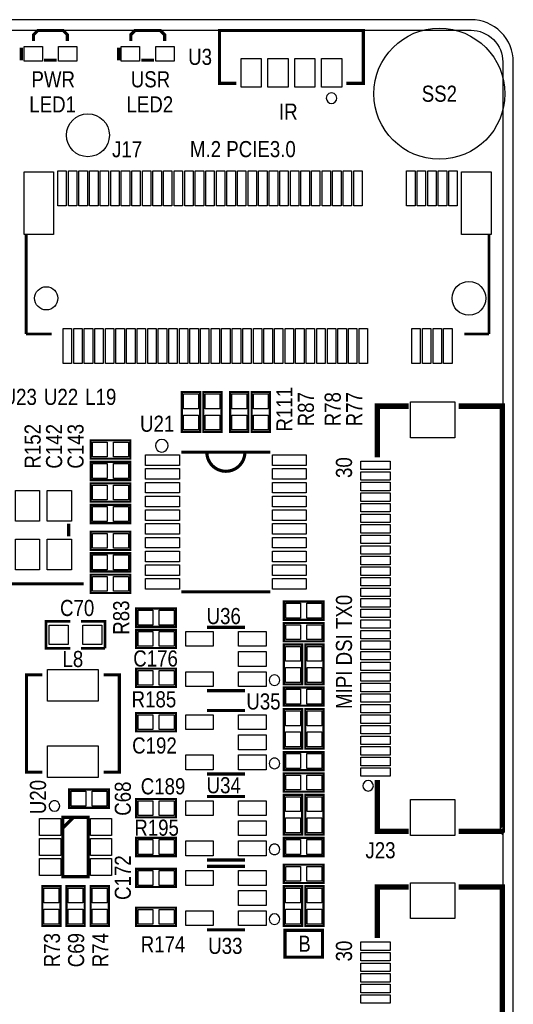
# Model space of a CAD drawing. Extents: x 0 to 158, y 0 to 97.
# Tile 11 of 11: x 135 to 158, y 48 to 95. Entities that reach past the tile are written whole.
import ezdxf
from ezdxf.enums import TextEntityAlignment as Align

# ---------------------------------------------------------------- set-up
doc = ezdxf.new("R2010")
doc.units = 0
doc.header["$MEASUREMENT"] = 0
for name, color, linetype in [('BG_OUTLINE', 12, 'CONTINUOUS'), ('BG_SILKSCREEN_TOP', 7, 'CONTINUOUS'), ('PG_SILKSCREEN_TOP', 253, 'CONTINUOUS'), ('PIN_SOLDERMASK_TOP', 120, 'CONTINUOUS'), ('RD_SILKSCREEN_TOP', 173, 'CONTINUOUS'), ('RKI_ALL', 2, 'CONTINUOUS')]:
    doc.layers.add(name, color=color, linetype=linetype)

msp = doc.modelspace()

# ---------------------------------------------------------------- linework, layer by layer
at = {"layer": 'BG_OUTLINE'}
msp.add_lwpolyline([(1.999996, 0), (155.999993, 0, 0.414213), (157.999989, 1.999996), (157.999989, 92.999992, 0.414215), (155.999993, 94.999988), (1.999996, 94.999988, 0.414214), (0, 92.999992), (0, 1.999996, 0.414212), (1.999996, 0)], format="xyb", dxfattribs=at)
at = {"layer": 'BG_SILKSCREEN_TOP', "const_width": 0.1524}
for points in [[(137.668, 68.326), (133.604, 68.326), (133.604, 66.802)], [(147.193, 51.943), (148.971, 51.943), (148.971, 50.673), (147.193, 50.673), (147.193, 51.943)]]:
    msp.add_lwpolyline(points, dxfattribs=at)
at = {"layer": 'PG_SILKSCREEN_TOP'}
for points, const_width in [([(135.299907, 93.987798), (135.299907, 94.287797), (135.50011, 94.488), (136.699904, 94.488), (136.900107, 94.287797), (136.900107, 93.987798)], 0.150089), ([(139.899898, 93.987798), (139.899898, 94.287797), (140.100101, 94.488), (141.299895, 94.488), (141.500098, 94.287797), (141.500098, 93.987798)], 0.150089), ([(150.100005, 91.988005), (150.900003, 91.988005), (150.900003, 94.488), (144.100017, 94.488), (144.100017, 91.988005), (144.900015, 91.988005)], 0.150012), ([(134.72381, 93.677689), (134.72381, 93.077792)], 0.150089), ([(139.323801, 93.677689), (139.323801, 93.077792)], 0.150089), ([(135.800008, 93.087901), (136.400007, 93.087901)], 0.150089), ([(140.399999, 93.087901), (140.999997, 93.087901)], 0.150089), ([(134.950098, 84.871001), (134.950098, 80.134917)], 0.127), ([(156.849877, 84.871001), (156.849877, 80.134917)], 0.127), ([(134.950098, 80.134917), (136.150985, 80.134917)], 0.127), ([(155.678988, 80.134917), (156.849877, 80.134917)], 0.127), ([(142.3162, 75.5142), (142.3162, 77.3938), (143.1798, 77.3938), (143.1798, 75.5142), (142.3162, 75.5142)], 0.1016), ([(143.3322, 75.5142), (143.3322, 77.3938), (144.1958, 77.3938), (144.1958, 75.5142), (143.3322, 75.5142)], 0.1016), ([(144.6022, 75.5142), (144.6022, 77.3938), (145.4658, 77.3938), (145.4658, 75.5142), (144.6022, 75.5142)], 0.1016), ([(145.6182, 75.5142), (145.6182, 77.3938), (146.4818, 77.3938), (146.4818, 75.5142), (145.6182, 75.5142)], 0.1016), ([(151.559997, 74.306201), (151.559997, 76.725094), (153.048894, 76.725094)], 0.254), ([(155.411094, 76.725094), (157.48, 76.725094), (157.48, 56.63499), (157.469992, 56.625007), (157.469891, 56.625109), (155.411094, 56.625109)], 0.254), ([(137.9982, 75.1078), (139.8778, 75.1078), (139.8778, 74.2442), (137.9982, 74.2442), (137.9982, 75.1078)], 0.1016), ([(146.498996, 74.546993), (142.299004, 74.546993)], 0.150012), ([(137.9982, 74.0918), (139.8778, 74.0918), (139.8778, 73.2282), (137.9982, 73.2282), (137.9982, 74.0918)], 0.1016), ([(139.8778, 72.2122), (137.9982, 72.2122), (137.9982, 73.0758), (139.8778, 73.0758), (139.8778, 72.2122)], 0.1016), ([(139.8778, 71.1962), (137.9982, 71.1962), (137.9982, 72.0598), (139.8778, 72.0598), (139.8778, 71.1962)], 0.1016), ([(136.962998, 71.165999), (136.962998, 70.566001)], 0.150012), ([(137.9982, 70.7898), (139.8778, 70.7898), (139.8778, 69.9262), (137.9982, 69.9262), (137.9982, 70.7898)], 0.1016), ([(137.9982, 69.7738), (139.8778, 69.7738), (139.8778, 68.9102), (137.9982, 68.9102), (137.9982, 69.7738)], 0.1016), ([(139.8778, 67.8942), (137.9982, 67.8942), (137.9982, 68.7578), (139.8778, 68.7578), (139.8778, 67.8942)], 0.1016), ([(146.498996, 67.947007), (142.299004, 67.947007)], 0.150012), ([(147.1422, 67.4878), (149.0218, 67.4878), (149.0218, 66.6242), (147.1422, 66.6242), (147.1422, 67.4878)], 0.1016), ([(140.1572, 67.1576), (142.0368, 67.1576), (142.0368, 66.294), (140.1572, 66.294), (140.1572, 67.1576)], 0.1016), ([(137.033, 65.278), (135.89, 65.278), (135.89, 66.548), (137.033, 66.548)], 0.127), ([(137.541, 66.548), (138.684, 66.548), (138.684, 65.278)], 0.127), ([(142.0368, 65.288211), (140.1572, 65.288211), (140.1572, 66.151811), (142.0368, 66.151811), (142.0368, 65.288211)], 0.1016), ([(143.499002, 66.269997), (145.298998, 66.269997)], 0.150012), ([(147.1422, 66.4718), (149.0218, 66.4718), (149.0218, 65.6082), (147.1422, 65.6082), (147.1422, 66.4718)], 0.1016), ([(138.684, 65.278), (137.541, 65.278)], 0.127), ([(147.1422, 63.5762), (147.1422, 65.4558), (148.0058, 65.4558), (148.0058, 63.5762), (147.1422, 63.5762)], 0.1016), ([(148.1582, 63.5762), (148.1582, 65.4558), (149.0218, 65.4558), (149.0218, 63.5762), (148.1582, 63.5762)], 0.1016), ([(140.1572, 64.3128), (142.0368, 64.3128), (142.0368, 63.4492), (140.1572, 63.4492), (140.1572, 64.3128)], 0.1016), ([(135.712479, 64.019481), (134.962494, 64.019481), (134.962494, 59.41949), (135.712479, 59.41949)], 0.150012), ([(138.612499, 59.41949), (139.362485, 59.41949), (139.362485, 64.019481), (138.612499, 64.019481)], 0.150012), ([(145.298998, 63.270003), (143.499002, 63.270003)], 0.150012), ([(147.1422, 63.4238), (149.0218, 63.4238), (149.0218, 62.5602), (147.1422, 62.5602), (147.1422, 63.4238)], 0.1016), ([(143.499002, 62.332997), (145.298998, 62.332997)], 0.150012), ([(147.1422, 60.5282), (147.1422, 62.4078), (148.0058, 62.4078), (148.0058, 60.5282), (147.1422, 60.5282)], 0.1016), ([(148.1582, 60.5282), (148.1582, 62.4078), (149.0218, 62.4078), (149.0218, 60.5282), (148.1582, 60.5282)], 0.1016), ([(142.0368, 61.351211), (140.1572, 61.351211), (140.1572, 62.214811), (142.0368, 62.214811), (142.0368, 61.351211)], 0.1016), ([(147.1422, 60.3758), (149.0218, 60.3758), (149.0218, 59.5122), (147.1422, 59.5122), (147.1422, 60.3758)], 0.1016), ([(145.298998, 59.333003), (143.499002, 59.333003)], 0.150012), ([(147.1422, 59.3598), (149.0218, 59.3598), (149.0218, 58.4962), (147.1422, 58.4962), (147.1422, 59.3598)], 0.1016), ([(151.559997, 59.043799), (151.559997, 56.625109), (153.048894, 56.625109)], 0.254), ([(138.8618, 57.7342), (136.9822, 57.7342), (136.9822, 58.5978), (138.8618, 58.5978), (138.8618, 57.7342)], 0.1016), ([(142.0368, 57.287211), (140.1572, 57.287211), (140.1572, 58.150811), (142.0368, 58.150811), (142.0368, 57.287211)], 0.1016), ([(143.499002, 58.268997), (145.298998, 58.268997)], 0.150012), ([(147.1422, 56.4642), (147.1422, 58.3438), (148.0058, 58.3438), (148.0058, 56.4642), (147.1422, 56.4642)], 0.1016), ([(148.1582, 56.4642), (148.1582, 58.3438), (149.0218, 58.3438), (149.0218, 56.4642), (148.1582, 56.4642)], 0.1016), ([(137.886999, 57.279997), (136.687001, 57.279997), (136.687001, 54.480003), (137.886999, 54.480003), (137.886999, 57.279997)], 0.150012), ([(137.187, 57.279997), (136.687001, 56.779998)], 0.150012), ([(140.1572, 56.3118), (142.0368, 56.3118), (142.0368, 55.4482), (140.1572, 55.4482), (140.1572, 56.3118)], 0.1016), ([(147.1422, 56.3118), (149.0218, 56.3118), (149.0218, 55.4482), (147.1422, 55.4482), (147.1422, 56.3118)], 0.1016), ([(145.298998, 55.269003), (143.499002, 55.269003)], 0.150012), ([(143.499002, 54.966997), (145.298998, 54.966997)], 0.150012), ([(147.1422, 55.0418), (149.0218, 55.0418), (149.0218, 54.1782), (147.1422, 54.1782), (147.1422, 55.0418)], 0.1016), ([(142.0368, 53.985211), (140.1572, 53.985211), (140.1572, 54.848811), (142.0368, 54.848811), (142.0368, 53.985211)], 0.1016), ([(136.5758, 54.0258), (136.5758, 52.1462), (135.7122, 52.1462), (135.7122, 54.0258), (136.5758, 54.0258)], 0.1016), ([(137.7188, 54.0258), (137.7188, 52.1462), (136.8552, 52.1462), (136.8552, 54.0258), (137.7188, 54.0258)], 0.1016), ([(138.8618, 54.0258), (138.8618, 52.1462), (137.9982, 52.1462), (137.9982, 54.0258), (138.8618, 54.0258)], 0.1016), ([(147.1422, 52.1462), (147.1422, 54.0258), (148.0058, 54.0258), (148.0058, 52.1462), (147.1422, 52.1462)], 0.1016), ([(148.1582, 52.1462), (148.1582, 54.0258), (149.0218, 54.0258), (149.0218, 52.1462), (148.1582, 52.1462)], 0.1016), ([(151.559997, 51.573201), (151.559997, 53.992094), (153.048894, 53.992094)], 0.254), ([(155.411094, 53.992094), (157.48, 53.992094), (157.48, 33.90199), (157.469992, 33.892007), (157.469891, 33.892109), (155.411094, 33.892109)], 0.254), ([(140.1572, 53.0098), (142.0368, 53.0098), (142.0368, 52.1462), (140.1572, 52.1462), (140.1572, 53.0098)], 0.1016), ([(145.298998, 51.967003), (143.499002, 51.967003)], 0.150012)]:
    msp.add_lwpolyline(points, dxfattribs=dict(at, const_width=const_width))
for points in [[(149.650018, 91.288006, 1), (149.150001, 91.288002, 1)], [(149.650018, 91.288006, 1), (149.150001, 91.288002, 1)], [(141.669008, 74.856594, 1), (141.068992, 74.856606, 1)], [(146.948982, 63.770002, 1), (146.449018, 63.769998, 1)], [(146.948982, 59.833002, 1), (146.449018, 59.832998, 1)], [(151.379987, 58.77499, 1), (150.880006, 58.77501, 1)], [(136.537014, 57.820001, 1), (136.036986, 57.819999, 1)], [(146.948982, 55.769002, 1), (146.449018, 55.768998, 1)], [(146.948982, 52.467002, 1), (146.449018, 52.466998, 1)]]:
    msp.add_lwpolyline(points, format="xyb", close=True, dxfattribs=at)
at = {"layer": 'PG_SILKSCREEN_TOP', "const_width": 0.150012}
msp.add_lwpolyline([(145.298998, 74.546993, -0.999993), (143.499002, 74.546993)], format="xyb", dxfattribs=at)
at = {"layer": 'PIN_SOLDERMASK_TOP'}
for points in [[(134.849895, 93.037889), (134.849895, 93.737887), (135.719896, 93.737887), (135.719896, 93.037889)], [(136.480118, 93.037889), (136.480118, 93.737887), (137.350119, 93.737887), (137.350119, 93.037889)], [(139.449886, 93.037889), (139.449886, 93.737887), (140.319887, 93.737887), (140.319887, 93.037889)], [(141.080109, 93.037889), (141.080109, 93.737887), (141.95011, 93.737887), (141.95011, 93.037889)], [(145.120004, 91.812999), (145.120004, 93.163009), (146.070015, 93.163009), (146.070015, 91.812999)], [(146.390004, 91.812999), (146.390004, 93.163009), (147.340015, 93.163009), (147.340015, 91.812999)], [(147.660004, 91.812999), (147.660004, 93.163009), (148.610015, 93.163009), (148.610015, 91.812999)], [(148.930004, 91.812999), (148.930004, 93.163009), (149.880015, 93.163009), (149.880015, 91.812999)], [(134.849997, 84.849919), (134.849997, 87.799926), (136.249994, 87.799926), (136.249994, 84.849919)], [(136.450095, 86.199904), (136.450095, 87.849913), (136.850095, 87.849913), (136.850095, 86.199904)], [(136.949993, 86.199904), (136.949993, 87.849913), (137.349992, 87.849913), (137.349992, 86.199904)], [(137.450093, 86.199904), (137.450093, 87.849913), (137.850093, 87.849913), (137.850093, 86.199904)], [(137.949991, 86.199904), (137.949991, 87.849913), (138.34999, 87.849913), (138.34999, 86.199904)], [(138.450091, 86.199904), (138.450091, 87.849913), (138.850091, 87.849913), (138.850091, 86.199904)], [(138.949989, 86.199904), (138.949989, 87.849913), (139.349988, 87.849913), (139.349988, 86.199904)], [(139.450089, 86.199904), (139.450089, 87.849913), (139.850089, 87.849913), (139.850089, 86.199904)], [(139.949885, 86.199904), (139.949885, 87.849913), (140.349884, 87.849913), (140.349884, 86.199904)], [(140.450087, 86.199904), (140.450087, 87.849913), (140.850087, 87.849913), (140.850087, 86.199904)], [(140.949883, 86.199904), (140.949883, 87.849913), (141.349882, 87.849913), (141.349882, 86.199904)], [(141.450085, 86.199904), (141.450085, 87.849913), (141.850085, 87.849913), (141.850085, 86.199904)], [(141.949881, 86.199904), (141.949881, 87.849913), (142.34988, 87.849913), (142.34988, 86.199904)], [(142.450083, 86.199904), (142.450083, 87.849913), (142.850083, 87.849913), (142.850083, 86.199904)], [(142.949879, 86.199904), (142.949879, 87.849913), (143.349878, 87.849913), (143.349878, 86.199904)], [(143.450081, 86.199904), (143.450081, 87.849913), (143.850081, 87.849913), (143.850081, 86.199904)], [(143.949877, 86.199904), (143.949877, 87.849913), (144.349876, 87.849913), (144.349876, 86.199904)], [(144.450079, 86.199904), (144.450079, 87.849913), (144.850079, 87.849913), (144.850079, 86.199904)], [(144.949901, 86.199904), (144.949901, 87.849913), (145.3499, 87.849913), (145.3499, 86.199904)], [(145.450077, 86.199904), (145.450077, 87.849913), (145.850077, 87.849913), (145.850077, 86.199904)], [(145.949899, 86.199904), (145.949899, 87.849913), (146.349898, 87.849913), (146.349898, 86.199904)], [(146.450075, 86.199904), (146.450075, 87.849913), (146.850075, 87.849913), (146.850075, 86.199904)], [(146.949897, 86.199904), (146.949897, 87.849913), (147.349896, 87.849913), (147.349896, 86.199904)], [(147.450099, 86.199904), (147.450099, 87.849913), (147.850098, 87.849913), (147.850098, 86.199904)], [(147.949895, 86.199904), (147.949895, 87.849913), (148.349894, 87.849913), (148.349894, 86.199904)], [(148.450097, 86.199904), (148.450097, 87.849913), (148.850096, 87.849913), (148.850096, 86.199904)], [(148.949893, 86.199904), (148.949893, 87.849913), (149.349892, 87.849913), (149.349892, 86.199904)], [(149.450095, 86.199904), (149.450095, 87.849913), (149.850094, 87.849913), (149.850094, 86.199904)], [(149.949891, 86.199904), (149.949891, 87.849913), (150.34989, 87.849913), (150.34989, 86.199904)], [(150.450093, 86.199904), (150.450093, 87.849913), (150.850092, 87.849913), (150.850092, 86.199904)], [(152.949885, 86.199904), (152.949885, 87.849913), (153.349884, 87.849913), (153.349884, 86.199904)], [(153.449985, 86.199904), (153.449985, 87.849913), (153.849984, 87.849913), (153.849984, 86.199904)], [(153.949883, 86.199904), (153.949883, 87.849913), (154.349882, 87.849913), (154.349882, 86.199904)], [(154.449983, 86.199904), (154.449983, 87.849913), (154.849982, 87.849913), (154.849982, 86.199904)], [(154.949881, 86.199904), (154.949881, 87.849913), (155.34988, 87.849913), (155.34988, 86.199904)], [(155.549981, 84.849919), (155.549981, 87.799926), (156.949978, 87.799926), (156.949978, 84.849919)], [(136.699981, 78.750084), (136.699981, 80.400093), (137.09998, 80.400093), (137.09998, 78.750084)], [(137.199878, 78.750084), (137.199878, 80.400093), (137.599877, 80.400093), (137.599877, 78.750084)], [(137.699979, 78.750084), (137.699979, 80.400093), (138.099978, 80.400093), (138.099978, 78.750084)], [(138.199876, 78.750084), (138.199876, 80.400093), (138.599875, 80.400093), (138.599875, 78.750084)], [(138.699977, 78.750084), (138.699977, 80.400093), (139.099976, 80.400093), (139.099976, 78.750084)], [(139.199899, 78.750084), (139.199899, 80.400093), (139.599899, 80.400093), (139.599899, 78.750084)], [(139.7, 78.750084), (139.7, 80.400093), (140.099999, 80.400093), (140.099999, 78.750084)], [(140.199897, 78.750084), (140.199897, 80.400093), (140.599897, 80.400093), (140.599897, 78.750084)], [(140.699998, 78.750084), (140.699998, 80.400093), (141.099997, 80.400093), (141.099997, 78.750084)], [(141.199895, 78.750084), (141.199895, 80.400093), (141.599895, 80.400093), (141.599895, 78.750084)], [(141.699996, 78.750084), (141.699996, 80.400093), (142.099995, 80.400093), (142.099995, 78.750084)], [(142.199893, 78.750084), (142.199893, 80.400093), (142.599893, 80.400093), (142.599893, 78.750084)], [(142.699994, 78.750084), (142.699994, 80.400093), (143.099993, 80.400093), (143.099993, 78.750084)], [(143.200095, 78.750084), (143.200095, 80.400093), (143.600094, 80.400093), (143.600094, 78.750084)], [(143.699992, 78.750084), (143.699992, 80.400093), (144.099991, 80.400093), (144.099991, 78.750084)], [(144.200093, 78.750084), (144.200093, 80.400093), (144.600092, 80.400093), (144.600092, 78.750084)], [(144.69999, 78.750084), (144.69999, 80.400093), (145.099989, 80.400093), (145.099989, 78.750084)], [(145.200091, 78.750084), (145.200091, 80.400093), (145.60009, 80.400093), (145.60009, 78.750084)], [(145.699988, 78.750084), (145.699988, 80.400093), (146.099987, 80.400093), (146.099987, 78.750084)], [(146.200089, 78.750084), (146.200089, 80.400093), (146.600088, 80.400093), (146.600088, 78.750084)], [(146.699986, 78.750084), (146.699986, 80.400093), (147.099985, 80.400093), (147.099985, 78.750084)], [(147.200087, 78.750084), (147.200087, 80.400093), (147.600086, 80.400093), (147.600086, 78.750084)], [(147.699984, 78.750084), (147.699984, 80.400093), (148.099983, 80.400093), (148.099983, 78.750084)], [(148.200085, 78.750084), (148.200085, 80.400093), (148.600084, 80.400093), (148.600084, 78.750084)], [(148.699982, 78.750084), (148.699982, 80.400093), (149.099981, 80.400093), (149.099981, 78.750084)], [(149.200083, 78.750084), (149.200083, 80.400093), (149.600082, 80.400093), (149.600082, 78.750084)], [(149.69998, 78.750084), (149.69998, 80.400093), (150.099979, 80.400093), (150.099979, 78.750084)], [(150.200081, 78.750084), (150.200081, 80.400093), (150.60008, 80.400093), (150.60008, 78.750084)], [(150.699978, 78.750084), (150.699978, 80.400093), (151.099977, 80.400093), (151.099977, 78.750084)], [(153.2001, 78.750084), (153.2001, 80.400093), (153.600099, 80.400093), (153.600099, 78.750084)], [(153.699997, 78.750084), (153.699997, 80.400093), (154.099997, 80.400093), (154.099997, 78.750084)], [(154.200098, 78.750084), (154.200098, 80.400093), (154.600097, 80.400093), (154.600097, 78.750084)], [(154.699995, 78.750084), (154.699995, 80.400093), (155.099995, 80.400093), (155.099995, 78.750084)], [(143.098495, 76.603377), (142.397505, 76.603377), (142.397505, 77.304367), (143.098495, 77.304367)], [(144.114495, 76.603377), (143.413505, 76.603377), (143.413505, 77.304367), (144.114495, 77.304367)], [(145.384495, 76.603377), (144.683505, 76.603377), (144.683505, 77.304367), (145.384495, 77.304367)], [(146.400495, 76.603377), (145.699505, 76.603377), (145.699505, 77.304367), (146.400495, 77.304367)], [(155.230055, 75.225008), (153.129958, 75.225008), (153.129958, 76.925005), (155.230055, 76.925005)], [(143.098495, 75.603633), (142.397505, 75.603633), (142.397505, 76.304623), (143.098495, 76.304623)], [(144.114495, 75.603633), (143.413505, 75.603633), (143.413505, 76.304623), (144.114495, 76.304623)], [(145.384495, 75.603633), (144.683505, 75.603633), (144.683505, 76.304623), (145.384495, 76.304623)], [(146.400495, 75.603633), (145.699505, 75.603633), (145.699505, 76.304623), (146.400495, 76.304623)], [(138.087633, 74.325505), (138.087633, 75.026495), (138.788623, 75.026495), (138.788623, 74.325505)], [(139.087377, 74.325505), (139.087377, 75.026495), (139.788367, 75.026495), (139.788367, 74.325505)], [(140.599008, 74.421987), (142.199004, 74.421987), (142.199004, 73.921988), (140.599008, 73.921988)], [(146.598996, 74.421987), (148.198992, 74.421987), (148.198992, 73.921988), (146.598996, 73.921988)], [(152.179985, 73.725202), (150.779988, 73.725202), (150.779988, 74.125201), (152.179985, 74.125201)], [(138.087633, 73.309505), (138.087633, 74.010495), (138.788623, 74.010495), (138.788623, 73.309505)], [(139.087377, 73.309505), (139.087377, 74.010495), (139.788367, 74.010495), (139.788367, 73.309505)], [(140.599008, 73.772001), (142.199004, 73.772001), (142.199004, 73.272002), (140.599008, 73.272002)], [(146.598996, 73.772001), (148.198992, 73.772001), (148.198992, 73.272002), (146.598996, 73.272002)], [(152.179985, 73.225), (150.779988, 73.225), (150.779988, 73.624999), (152.179985, 73.624999)], [(140.599008, 73.12199), (142.199004, 73.12199), (142.199004, 72.621991), (140.599008, 72.621991)], [(146.598996, 73.12199), (148.198992, 73.12199), (148.198992, 72.621991), (146.598996, 72.621991)], [(152.179985, 72.725204), (150.779988, 72.725204), (150.779988, 73.125203), (152.179985, 73.125203)], [(134.437984, 72.741015), (135.587994, 72.741015), (135.587994, 71.291005), (134.437984, 71.291005)], [(135.938006, 72.741015), (137.088016, 72.741015), (137.088016, 71.291005), (135.938006, 71.291005)], [(138.788623, 72.994495), (138.788623, 72.293505), (138.087633, 72.293505), (138.087633, 72.994495)], [(139.788367, 72.994495), (139.788367, 72.293505), (139.087377, 72.293505), (139.087377, 72.994495)], [(140.599008, 72.472004), (142.199004, 72.472004), (142.199004, 71.972005), (140.599008, 71.972005)], [(146.598996, 72.472004), (148.198992, 72.472004), (148.198992, 71.972005), (146.598996, 71.972005)], [(152.179985, 72.225103), (150.779988, 72.225103), (150.779988, 72.625102), (152.179985, 72.625102)], [(138.788623, 71.978495), (138.788623, 71.277505), (138.087633, 71.277505), (138.087633, 71.978495)], [(139.788367, 71.978495), (139.788367, 71.277505), (139.087377, 71.277505), (139.087377, 71.978495)], [(140.599008, 71.821992), (142.199004, 71.821992), (142.199004, 71.321993), (140.599008, 71.321993)], [(146.598996, 71.821992), (148.198992, 71.821992), (148.198992, 71.321993), (146.598996, 71.321993)], [(152.179985, 71.725206), (150.779988, 71.725206), (150.779988, 72.125205), (152.179985, 72.125205)], [(152.179985, 71.225105), (150.779988, 71.225105), (150.779988, 71.625104), (152.179985, 71.625104)], [(140.599008, 71.172006), (142.199004, 71.172006), (142.199004, 70.672008), (140.599008, 70.672008)], [(146.598996, 71.172006), (148.198992, 71.172006), (148.198992, 70.672008), (146.598996, 70.672008)], [(152.179985, 70.725208), (150.779988, 70.725208), (150.779988, 71.125207), (152.179985, 71.125207)], [(134.437984, 70.440995), (135.587994, 70.440995), (135.587994, 68.990985), (134.437984, 68.990985)], [(135.938006, 70.440995), (137.088016, 70.440995), (137.088016, 68.990985), (135.938006, 68.990985)], [(138.087633, 70.007505), (138.087633, 70.708495), (138.788623, 70.708495), (138.788623, 70.007505)], [(139.087377, 70.007505), (139.087377, 70.708495), (139.788367, 70.708495), (139.788367, 70.007505)], [(140.599008, 70.521995), (142.199004, 70.521995), (142.199004, 70.021996), (140.599008, 70.021996)], [(146.598996, 70.521995), (148.198992, 70.521995), (148.198992, 70.021996), (146.598996, 70.021996)], [(152.179985, 70.225107), (150.779988, 70.225107), (150.779988, 70.625106), (152.179985, 70.625106)], [(140.599008, 69.872009), (142.199004, 69.872009), (142.199004, 69.37201), (140.599008, 69.37201)], [(146.598996, 69.872009), (148.198992, 69.872009), (148.198992, 69.37201), (146.598996, 69.37201)], [(152.179985, 69.72521), (150.779988, 69.72521), (150.779988, 70.125209), (152.179985, 70.125209)], [(138.087633, 68.991505), (138.087633, 69.692495), (138.788623, 69.692495), (138.788623, 68.991505)], [(139.087377, 68.991505), (139.087377, 69.692495), (139.788367, 69.692495), (139.788367, 68.991505)], [(152.179985, 69.225109), (150.779988, 69.225109), (150.779988, 69.625108), (152.179985, 69.625108)], [(140.599008, 69.221998), (142.199004, 69.221998), (142.199004, 68.721999), (140.599008, 68.721999)], [(146.598996, 69.221998), (148.198992, 69.221998), (148.198992, 68.721999), (146.598996, 68.721999)], [(152.179985, 68.725212), (150.779988, 68.725212), (150.779988, 69.125211), (152.179985, 69.125211)], [(138.788623, 68.676495), (138.788623, 67.975505), (138.087633, 67.975505), (138.087633, 68.676495)], [(139.788367, 68.676495), (139.788367, 67.975505), (139.087377, 67.975505), (139.087377, 68.676495)], [(140.599008, 68.572012), (142.199004, 68.572012), (142.199004, 68.072013), (140.599008, 68.072013)], [(146.598996, 68.572012), (148.198992, 68.572012), (148.198992, 68.072013), (146.598996, 68.072013)], [(152.179985, 68.225111), (150.779988, 68.225111), (150.779988, 68.62511), (152.179985, 68.62511)], [(152.179985, 67.725188), (150.779988, 67.725188), (150.779988, 68.125188), (152.179985, 68.125188)], [(152.179985, 67.225088), (150.779988, 67.225088), (150.779988, 67.625087), (152.179985, 67.625087)], [(140.246633, 66.375305), (140.246633, 67.076295), (140.947623, 67.076295), (140.947623, 66.375305)], [(141.246377, 66.375305), (141.246377, 67.076295), (141.947367, 67.076295), (141.947367, 66.375305)], [(147.231633, 66.705505), (147.231633, 67.406495), (147.932623, 67.406495), (147.932623, 66.705505)], [(148.231377, 66.705505), (148.231377, 67.406495), (148.932367, 67.406495), (148.932367, 66.705505)], [(152.179985, 66.72519), (150.779988, 66.72519), (150.779988, 67.12519), (152.179985, 67.12519)], [(152.179985, 66.22509), (150.779988, 66.22509), (150.779988, 66.625089), (152.179985, 66.625089)], [(136.936861, 66.362961), (136.936861, 65.463039), (136.036939, 65.463039), (136.036939, 66.362961)], [(138.537061, 66.362961), (138.537061, 65.463039), (137.637139, 65.463039), (137.637139, 66.362961)], [(147.231633, 65.689505), (147.231633, 66.390495), (147.932623, 66.390495), (147.932623, 65.689505)], [(148.231377, 65.689505), (148.231377, 66.390495), (148.932367, 66.390495), (148.932367, 65.689505)], [(152.179985, 65.725192), (150.779988, 65.725192), (150.779988, 66.125192), (152.179985, 66.125192)], [(140.947623, 66.070505), (140.947623, 65.369516), (140.246633, 65.369516), (140.246633, 66.070505)], [(141.947367, 66.070505), (141.947367, 65.369516), (141.246377, 65.369516), (141.246377, 66.070505)], [(143.799242, 65.369516), (142.498737, 65.369516), (142.498737, 66.070505), (143.799242, 66.070505)], [(146.299263, 65.369516), (144.998758, 65.369516), (144.998758, 66.070505), (146.299263, 66.070505)], [(147.924495, 64.665377), (147.223505, 64.665377), (147.223505, 65.366367), (147.924495, 65.366367)], [(148.940495, 64.665377), (148.239505, 64.665377), (148.239505, 65.366367), (148.940495, 65.366367)], [(152.179985, 65.225092), (150.779988, 65.225092), (150.779988, 65.625091), (152.179985, 65.625091)], [(146.299263, 64.419505), (144.998758, 64.419505), (144.998758, 65.120495), (146.299263, 65.120495)], [(152.179985, 64.725194), (150.779988, 64.725194), (150.779988, 65.125194), (152.179985, 65.125194)], [(138.362512, 62.769521), (135.962466, 62.769521), (135.962466, 64.269645), (138.362512, 64.269645)], [(147.924495, 63.665633), (147.223505, 63.665633), (147.223505, 64.366623), (147.924495, 64.366623)], [(148.940495, 63.665633), (148.239505, 63.665633), (148.239505, 64.366623), (148.940495, 64.366623)], [(152.179985, 64.225094), (150.779988, 64.225094), (150.779988, 64.625093), (152.179985, 64.625093)], [(140.246633, 63.530505), (140.246633, 64.231495), (140.947623, 64.231495), (140.947623, 63.530505)], [(141.246377, 63.530505), (141.246377, 64.231495), (141.947367, 64.231495), (141.947367, 63.530505)], [(143.799242, 63.469495), (142.498737, 63.469495), (142.498737, 64.170484), (143.799242, 64.170484)], [(146.299263, 63.469495), (144.998758, 63.469495), (144.998758, 64.170484), (146.299263, 64.170484)], [(152.179985, 63.725196), (150.779988, 63.725196), (150.779988, 64.125196), (152.179985, 64.125196)], [(147.231633, 62.641505), (147.231633, 63.342495), (147.932623, 63.342495), (147.932623, 62.641505)], [(148.231377, 62.641505), (148.231377, 63.342495), (148.932367, 63.342495), (148.932367, 62.641505)], [(152.179985, 63.225096), (150.779988, 63.225096), (150.779988, 63.625095), (152.179985, 63.625095)], [(152.179985, 62.725198), (150.779988, 62.725198), (150.779988, 63.125198), (152.179985, 63.125198)], [(152.179985, 62.225098), (150.779988, 62.225098), (150.779988, 62.625097), (152.179985, 62.625097)], [(140.947623, 62.133505), (140.947623, 61.432516), (140.246633, 61.432516), (140.246633, 62.133505)], [(141.947367, 62.133505), (141.947367, 61.432516), (141.246377, 61.432516), (141.246377, 62.133505)], [(143.799242, 61.432516), (142.498737, 61.432516), (142.498737, 62.133505), (143.799242, 62.133505)], [(146.299263, 61.432516), (144.998758, 61.432516), (144.998758, 62.133505), (146.299263, 62.133505)], [(147.924495, 61.617377), (147.223505, 61.617377), (147.223505, 62.318367), (147.924495, 62.318367)], [(148.940495, 61.617377), (148.239505, 61.617377), (148.239505, 62.318367), (148.940495, 62.318367)], [(152.179985, 61.7252), (150.779988, 61.7252), (150.779988, 62.1252), (152.179985, 62.1252)], [(152.179985, 61.2251), (150.779988, 61.2251), (150.779988, 61.625099), (152.179985, 61.625099)], [(146.299263, 60.482505), (144.998758, 60.482505), (144.998758, 61.183495), (146.299263, 61.183495)], [(147.924495, 60.617633), (147.223505, 60.617633), (147.223505, 61.318623), (147.924495, 61.318623)], [(148.940495, 60.617633), (148.239505, 60.617633), (148.239505, 61.318623), (148.940495, 61.318623)], [(152.179985, 60.725202), (150.779988, 60.725202), (150.779988, 61.125202), (152.179985, 61.125202)], [(138.362512, 59.169325), (135.962466, 59.169325), (135.962466, 60.669449), (138.362512, 60.669449)], [(152.179985, 60.225102), (150.779988, 60.225102), (150.779988, 60.625101), (152.179985, 60.625101)], [(143.799242, 59.532495), (142.498737, 59.532495), (142.498737, 60.233484), (143.799242, 60.233484)], [(146.299263, 59.532495), (144.998758, 59.532495), (144.998758, 60.233484), (146.299263, 60.233484)], [(147.231633, 59.593505), (147.231633, 60.294495), (147.932623, 60.294495), (147.932623, 59.593505)], [(148.231377, 59.593505), (148.231377, 60.294495), (148.932367, 60.294495), (148.932367, 59.593505)], [(152.179985, 59.725204), (150.779988, 59.725204), (150.779988, 60.125204), (152.179985, 60.125204)], [(152.179985, 59.225104), (150.779988, 59.225104), (150.779988, 59.625103), (152.179985, 59.625103)], [(147.231633, 58.577505), (147.231633, 59.278495), (147.932623, 59.278495), (147.932623, 58.577505)], [(148.231377, 58.577505), (148.231377, 59.278495), (148.932367, 59.278495), (148.932367, 58.577505)], [(137.772623, 58.516495), (137.772623, 57.815505), (137.071633, 57.815505), (137.071633, 58.516495)], [(138.772367, 58.516495), (138.772367, 57.815505), (138.071377, 57.815505), (138.071377, 58.516495)], [(147.924495, 57.553377), (147.223505, 57.553377), (147.223505, 58.254367), (147.924495, 58.254367)], [(148.940495, 57.553377), (148.239505, 57.553377), (148.239505, 58.254367), (148.940495, 58.254367)], [(140.947623, 58.069505), (140.947623, 57.368516), (140.246633, 57.368516), (140.246633, 58.069505)], [(141.947367, 58.069505), (141.947367, 57.368516), (141.246377, 57.368516), (141.246377, 58.069505)], [(143.799242, 57.368516), (142.498737, 57.368516), (142.498737, 58.069505), (143.799242, 58.069505)], [(146.299263, 57.368516), (144.998758, 57.368516), (144.998758, 58.069505), (146.299263, 58.069505)], [(155.230055, 56.424995), (153.129958, 56.424995), (153.129958, 58.124992), (155.230055, 58.124992)], [(135.587003, 57.23001), (136.587001, 57.23001), (136.587001, 56.430012), (135.587003, 56.430012)], [(137.986999, 57.23001), (138.986997, 57.23001), (138.986997, 56.430012), (137.986999, 56.430012)], [(146.299263, 56.418505), (144.998758, 56.418505), (144.998758, 57.119495), (146.299263, 57.119495)], [(147.924495, 56.553633), (147.223505, 56.553633), (147.223505, 57.254623), (147.924495, 57.254623)], [(148.940495, 56.553633), (148.239505, 56.553633), (148.239505, 57.254623), (148.940495, 57.254623)], [(135.587003, 56.279999), (136.587001, 56.279999), (136.587001, 55.480001), (135.587003, 55.480001)], [(137.986999, 56.279999), (138.986997, 56.279999), (138.986997, 55.480001), (137.986999, 55.480001)], [(140.246633, 55.529505), (140.246633, 56.230495), (140.947623, 56.230495), (140.947623, 55.529505)], [(141.246377, 55.529505), (141.246377, 56.230495), (141.947367, 56.230495), (141.947367, 55.529505)], [(143.799242, 55.468495), (142.498737, 55.468495), (142.498737, 56.169484), (143.799242, 56.169484)], [(146.299263, 55.468495), (144.998758, 55.468495), (144.998758, 56.169484), (146.299263, 56.169484)], [(147.231633, 55.529505), (147.231633, 56.230495), (147.932623, 56.230495), (147.932623, 55.529505)], [(148.231377, 55.529505), (148.231377, 56.230495), (148.932367, 56.230495), (148.932367, 55.529505)], [(135.587003, 55.329988), (136.587001, 55.329988), (136.587001, 54.52999), (135.587003, 54.52999)], [(137.986999, 55.329988), (138.986997, 55.329988), (138.986997, 54.52999), (137.986999, 54.52999)], [(147.231633, 54.259505), (147.231633, 54.960495), (147.932623, 54.960495), (147.932623, 54.259505)], [(148.231377, 54.259505), (148.231377, 54.960495), (148.932367, 54.960495), (148.932367, 54.259505)], [(140.947623, 54.767505), (140.947623, 54.066516), (140.246633, 54.066516), (140.246633, 54.767505)], [(141.947367, 54.767505), (141.947367, 54.066516), (141.246377, 54.066516), (141.246377, 54.767505)], [(143.799242, 54.066516), (142.498737, 54.066516), (142.498737, 54.767505), (143.799242, 54.767505)], [(146.299263, 54.066516), (144.998758, 54.066516), (144.998758, 54.767505), (146.299263, 54.767505)], [(155.230055, 52.492008), (153.129958, 52.492008), (153.129958, 54.192005), (155.230055, 54.192005)], [(135.793505, 53.936367), (136.494495, 53.936367), (136.494495, 53.235377), (135.793505, 53.235377)], [(136.936505, 53.936367), (137.637495, 53.936367), (137.637495, 53.235377), (136.936505, 53.235377)], [(138.079505, 53.936367), (138.780495, 53.936367), (138.780495, 53.235377), (138.079505, 53.235377)], [(146.299263, 53.116505), (144.998758, 53.116505), (144.998758, 53.817495), (146.299263, 53.817495)], [(147.924495, 53.235377), (147.223505, 53.235377), (147.223505, 53.936367), (147.924495, 53.936367)], [(148.940495, 53.235377), (148.239505, 53.235377), (148.239505, 53.936367), (148.940495, 53.936367)], [(135.793505, 52.936623), (136.494495, 52.936623), (136.494495, 52.235633), (135.793505, 52.235633)], [(136.936505, 52.936623), (137.637495, 52.936623), (137.637495, 52.235633), (136.936505, 52.235633)], [(138.079505, 52.936623), (138.780495, 52.936623), (138.780495, 52.235633), (138.079505, 52.235633)], [(140.246633, 52.227505), (140.246633, 52.928495), (140.947623, 52.928495), (140.947623, 52.227505)], [(141.246377, 52.227505), (141.246377, 52.928495), (141.947367, 52.928495), (141.947367, 52.227505)], [(143.799242, 52.166495), (142.498737, 52.166495), (142.498737, 52.867484), (143.799242, 52.867484)], [(146.299263, 52.166495), (144.998758, 52.166495), (144.998758, 52.867484), (146.299263, 52.867484)], [(147.924495, 52.235633), (147.223505, 52.235633), (147.223505, 52.936623), (147.924495, 52.936623)], [(148.940495, 52.235633), (148.239505, 52.235633), (148.239505, 52.936623), (148.940495, 52.936623)], [(152.179985, 50.992202), (150.779988, 50.992202), (150.779988, 51.392201), (152.179985, 51.392201)], [(152.179985, 50.492), (150.779988, 50.492), (150.779988, 50.891999), (152.179985, 50.891999)], [(152.179985, 49.992204), (150.779988, 49.992204), (150.779988, 50.392203), (152.179985, 50.392203)], [(152.179985, 49.492103), (150.779988, 49.492103), (150.779988, 49.892102), (152.179985, 49.892102)], [(152.179985, 48.992206), (150.779988, 48.992206), (150.779988, 49.392205), (152.179985, 49.392205)], [(152.179985, 48.492105), (150.779988, 48.492105), (150.779988, 48.892104), (152.179985, 48.892104)]]:
    msp.add_lwpolyline(points, close=True, dxfattribs=at)
for centre, radius in [((154.499996, 91.499995), 3.099994), ((137.8712, 89.535), 1.016), ((155.899993, 81.825008), 0.799998), ((135.899982, 81.825008), 0.549999)]:
    msp.add_circle(centre, radius, dxfattribs=at)
at = {"layer": 'RKI_ALL'}
msp.add_lwpolyline([(155.999993, 0.499999), (1.999996, 0.499999, -0.414212), (0.499999, 1.999996), (0.499999, 92.999992, -0.414214), (1.999996, 94.499989), (155.999993, 94.499989, -0.414215), (157.49999, 92.999992), (157.49999, 1.999996, -0.414214)], format="xyb", close=True, dxfattribs=at)

# ---------------------------------------------------------------- texts
at = {"layer": 'BG_SILKSCREEN_TOP', "width": 0.866667}
for s, p in [('PWR', (135.200009, 91.799994)), ('USR', (139.9, 91.799994)), ('IR', (146.9136, 90.2716)), ('M.2 PCIE3.0', (142.699994, 88.500001)), ('B', (147.828, 50.927))]:
    msp.add_text(s, height=0.762, dxfattribs=at).set_placement(p)
for s, p in [('30', (150.368, 73.3298)), ('MIPI DSI TX0', (150.368, 62.4078)), ('30', (150.368, 50.4698))]:
    msp.add_text(s, height=0.762, rotation=90, dxfattribs=at).set_placement(p)
at = {"layer": 'RD_SILKSCREEN_TOP', "width": 0.866667}
for s, p in [('U3', (143.1798, 92.8624)), ('SS2', (154.499996, 91.118995)), ('LED1', (136.201607, 90.612951)), ('LED2', (140.801598, 90.612951)), ('J17', (139.7254, 88.4936)), ('U23', (134.6454, 76.7842)), ('U22', (136.6012, 76.7842)), ('L19', (138.4808, 76.7842)), ('U21', (141.1478, 75.5142)), ('C70', (137.3632, 66.802)), ('U36', (144.2974, 66.420695)), ('C176', (141.0716, 64.4144)), ('L8', (137.16, 64.389)), ('R185', (140.9954, 62.484)), ('U35', (146.177, 62.3824)), ('C192', (141.0208, 60.2996)), ('C189', (141.4272, 58.3692)), ('U34', (144.2974, 58.419695)), ('R195', (141.1224, 56.4134)), ('R174', (141.4272, 50.9016)), ('U33', (144.3736, 50.8254))]:
    msp.add_text(s, height=0.762, dxfattribs=at).set_placement(p, align=Align.CENTER)
for s, p in [('R111', (147.5486, 76.580695)), ('R87', (148.5646, 76.580695)), ('R78', (149.8346, 76.580695)), ('R77', (150.8506, 76.580695)), ('R152', (135.636, 74.828095)), ('C142', (136.652, 74.828095)), ('C143', (137.668, 74.828095)), ('R83', (139.827, 66.7258)), ('U20', (135.89, 58.2422)), ('C68', (139.9032, 58.166)), ('C172', (139.9032, 54.4322)), ('R73', (136.5504, 51.002895)), ('C69', (137.6934, 51.002895)), ('R74', (138.8364, 51.002895))]:
    msp.add_text(s, height=0.762, rotation=90, dxfattribs=at).set_placement(p, align=Align.CENTER)
msp.add_text('J23', height=0.762, dxfattribs=at).set_placement((151.003, 55.3466))

doc.saveas('drawing.dxf')
